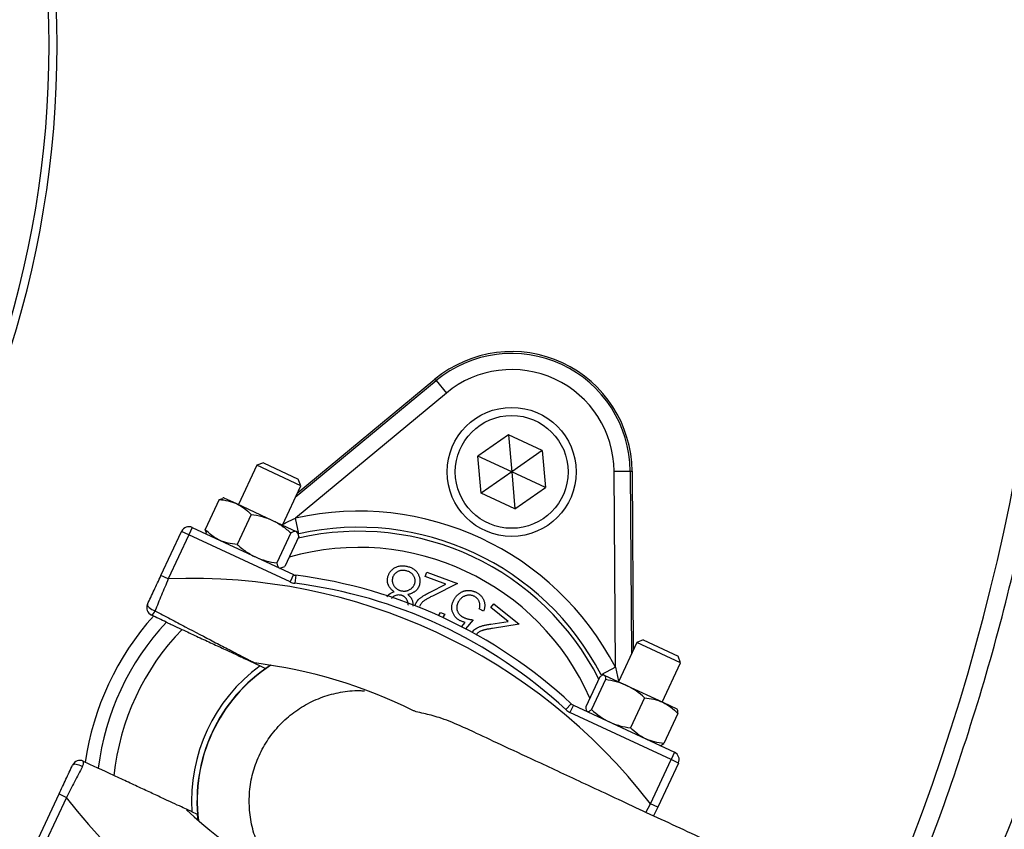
# Model space of a CAD drawing. Header units: millimetres. Extents: x 1254 to 1966, y 1010 to 1960.
# Tile 10 of 16: x 1731 to 1853, y 1312 to 1413. Entities that reach past the tile are written whole.
import ezdxf

# ---------------------------------------------------------------- set-up
doc = ezdxf.new("R2010")
doc.units = ezdxf.units.MM

msp = doc.modelspace()

# ---------------------------------------------------------------- linework, layer by layer
at = {"color": 7, "linetype": 'Continuous', "lineweight": 25}
for p, q in [((1764.93, 1353.89), (1782.02, 1368.04)), ((1782.17, 1367.87), (1782.02, 1368.04)), ((1764.7, 1353.41), (1782.17, 1367.87)), ((1782.17, 1367.87), (1783.44, 1366.33)), ((1783.44, 1366.33), (1764.71, 1350.81)), ((1791.14, 1361.15), (1787.36, 1358.5)), ((1795.33, 1359.19), (1791.14, 1361.15)), ((1791.14, 1361.15), (1791.54, 1356.54)), ((1787.76, 1353.9), (1787.36, 1358.5)), ((1791.54, 1356.54), (1787.36, 1358.5)), ((1795.33, 1359.19), (1791.54, 1356.54)), ((1795.33, 1359.19), (1795.73, 1354.59)), ((1759.93, 1357.37), (1757.65, 1352.49)), ((1760.75, 1357.67), (1759.93, 1357.37)), ((1765.37, 1354.83), (1759.93, 1357.37)), ((1760.75, 1357.67), (1765.07, 1355.65)), ((1791.54, 1356.54), (1787.76, 1353.9)), ((1795.73, 1354.59), (1791.54, 1356.54)), ((1791.54, 1356.54), (1791.95, 1351.94)), ((1804.25, 1356.63), (1806.25, 1356.64)), ((1804.4, 1332.3), (1804.25, 1356.63)), ((1806.25, 1356.64), (1806.39, 1333.96)), ((1806.25, 1356.64), (1806.47, 1356.64)), ((1806.47, 1356.64), (1806.62, 1334.45)), ((1763.09, 1349.95), (1765.37, 1354.83)), ((1765.37, 1354.83), (1765.07, 1355.65)), ((1791.95, 1351.94), (1795.73, 1354.59)), ((1755.84, 1353.33), (1755.69, 1353.32)), ((1755.84, 1353.33), (1757.42, 1352.6)), ((1791.95, 1351.94), (1787.76, 1353.9)), ((1755.24, 1353.12), (1753.51, 1349.4)), ((1755.24, 1353.12), (1755.7, 1353.24)), ((1757.42, 1352.6), (1761.87, 1350.52)), ((1759.21, 1351.27), (1757.47, 1347.55)), ((1761.87, 1350.52), (1764.82, 1349.14)), ((1765.14, 1348.86), (1764.71, 1350.81)), ((1748.03, 1343.68), (1750.59, 1349.16)), ((1751.49, 1348.74), (1748.94, 1343.26)), ((1751.49, 1348.74), (1750.59, 1349.16)), ((1751.92, 1349.65), (1751.49, 1348.74)), ((1764.04, 1342.89), (1751.49, 1348.74)), ((1751.92, 1349.65), (1764.46, 1343.8)), ((1753.7, 1348.95), (1753.51, 1349.4)), ((1753.65, 1348.91), (1753.73, 1348.8)), ((1764.15, 1348.97), (1762.41, 1345.24)), ((1765.12, 1348.51), (1763.39, 1344.79)), ((1764.82, 1349.14), (1764.9, 1349.11)), ((1764.99, 1348.98), (1764.9, 1349.11)), ((1762.92, 1344.65), (1763.39, 1344.79)), ((1748.94, 1343.26), (1748.03, 1343.68)), ((1762.79, 1344.57), (1762.93, 1344.59)), ((1764.46, 1343.8), (1764.04, 1342.89)), ((1764.76, 1343.71), (1764.63, 1342.72)), ((1780.81, 1343.58), (1781.01, 1344.12)), ((1783.39, 1342.61), (1780.81, 1343.58)), ((1781.01, 1344.12), (1784.82, 1342.7)), ((1781.44, 1341.63), (1783.39, 1342.61)), ((1784.82, 1342.7), (1781.81, 1341.18)), ((1788.95, 1339.7), (1789.31, 1340.15)), ((1789.31, 1340.15), (1792.48, 1337.63)), ((1782.47, 1338.7), (1782.7, 1339.1)), ((1782.7, 1339.1), (1783.24, 1338.9)), ((1783.24, 1338.9), (1782.96, 1338.45)), ((1788.05, 1339.25), (1787.52, 1339.55)), ((1791.11, 1337.99), (1788.95, 1339.7)), ((1785.3, 1337.33), (1785.75, 1337.87)), ((1786.75, 1338.19), (1785.81, 1337.07)), ((1788.95, 1337.65), (1791.11, 1337.99)), ((1792.48, 1337.63), (1789.17, 1337.12)), ((1807.06, 1335.39), (1804.78, 1330.51)), ((1807.87, 1335.69), (1807.06, 1335.39)), ((1812.5, 1332.86), (1807.06, 1335.39)), ((1807.87, 1335.69), (1812.2, 1333.67)), ((1810.22, 1327.98), (1812.5, 1332.86)), ((1812.5, 1332.86), (1812.2, 1333.67)), ((1812.2, 1333.67), (1812.2, 1333.67)), ((1760.32, 1332.48), (1761.02, 1332.16)), ((1761.02, 1332.16), (1761.61, 1332.56)), ((1804.4, 1332.3), (1802.63, 1331.38)), ((1802.97, 1331.36), (1802.89, 1331.35)), ((1802.97, 1331.36), (1803.01, 1331.34)), ((1802.47, 1331.1), (1800.73, 1327.38)), ((1803.18, 1330.77), (1801.44, 1327.04)), ((1803.01, 1331.34), (1805.79, 1330.04)), ((1805.79, 1330.04), (1810.28, 1327.95)), ((1798.93, 1327.78), (1798.25, 1327.04)), ((1808.02, 1328.51), (1806.29, 1324.78)), ((1810.28, 1327.95), (1812.03, 1327.13)), ((1799.19, 1327.6), (1798.76, 1326.7)), ((1811.31, 1320.85), (1798.76, 1326.7)), ((1799.19, 1327.6), (1811.73, 1321.75)), ((1800.81, 1326.89), (1800.86, 1326.82)), ((1812.16, 1326.58), (1810.42, 1322.86)), ((1812.06, 1327.09), (1812.03, 1327.13)), ((1809.92, 1322.6), (1809.97, 1322.6)), ((1811.73, 1321.75), (1811.31, 1320.85)), ((1808.75, 1315.36), (1811.31, 1320.85)), ((1812.22, 1320.42), (1809.66, 1314.94)), ((1812.22, 1320.42), (1811.31, 1320.85)), ((1732.84, 1311.1), (1735.39, 1316.58)), ((1736.3, 1316.16), (1733.74, 1310.67)), ((1735.39, 1316.58), (1736.3, 1316.16)), ((1752.57, 1314.03), (1751.87, 1314.36)), ((1809.66, 1314.94), (1808.75, 1315.36)), ((1809.66, 1314.94), (1809.15, 1313.85)), ((1752.64, 1313.32), (1752.57, 1314.03))]:
    msp.add_line(p, q, dxfattribs=at)
at = {"color": 8, "linetype": 'Continuous', "lineweight": 25}
for p, q in [((1804.4, 1332.3), (1804.81, 1330.57)), ((1808.2, 1314.3), (1808.75, 1315.36))]:
    msp.add_line(p, q, dxfattribs=at)
at = {"color": 7, "linetype": 'Continuous', "lineweight": 25, "flags": 128}
for points in [[(1746.36, 1340.1), (1746.35, 1340.02), (1746.38, 1339.93), (1746.46, 1339.82), (1746.58, 1339.71), (1746.73, 1339.59), (1746.9, 1339.48), (1747.09, 1339.38), (1747.29, 1339.29)], [(1738.28, 1319.97), (1738.09, 1320.06), (1737.88, 1320.15), (1737.69, 1320.21), (1737.5, 1320.25), (1737.34, 1320.26), (1737.21, 1320.25), (1737.12, 1320.22), (1737.06, 1320.16)]]:
    msp.add_lwpolyline(points, dxfattribs=at)
at = {"color": 7, "linetype": 'Continuous', "lineweight": 25}
for radius in [8, 7]:
    msp.add_circle((1791.54, 1356.54), radius, dxfattribs=at)
for centre, radius, start, end in [((1610.15, 1409.51), 125, 0, 73.7398), ((1610.15, 1409.51), 124, 0, 73.605), ((1595.57, 1404.91), 263, 336.6871, 26.8749), ((1610.15, 1409.51), 124, 286.395, 0), ((1610.15, 1409.51), 125, 286.2602, 0), ((1610.15, 1409.51), 346.5, 275.7973, 358.4289), ((1791.54, 1356.54), 14.93, 0.3695, 129.6305), ((1791.54, 1356.54), 14.7, 0.3695, 129.6305), ((1791.54, 1356.54), 12.7, 0.3695, 129.6305), ((1772.53, 1315.76), 35.91, 27.427, 102.573), ((1751.49, 1348.74), 1, 65, 155), ((1772.53, 1315.76), 33.91, 27.427, 102.573), ((1764.88, 1344.7), 1, 245, 262.8003), ((1757.03, 1282.53), 61.67, 47.1997, 82.8003), ((1751.96, 1271.65), 71.67, 37.5829, 92.4171), ((1764.88, 1344.7), 2, 245, 262.8003), ((1757.03, 1282.53), 60.67, 47.1997, 82.8003), ((1747.27, 1339.68), 1, 155, 245), ((1772.53, 1315.76), 34.21, 137.9236, 172.0712), ((1746.46, 1339.56), 0.874, 296.0449, 342.339), ((1772.53, 1315.76), 32.53, 137.0993, 172.9007), ((1772.53, 1315.76), 30.49, 135.8562, 174.1438), ((1751.96, 1271.65), 61.67, 63.6355, 82.8003), ((1772.53, 1315.76), 20.7, 126.1144, 183.8856), ((1772.53, 1315.76), 20, 122.9043, 187.0957), ((1799.61, 1328.51), 1, 227.1997, 245), ((1799.61, 1328.51), 2, 227.1997, 245), ((1811.31, 1320.85), 1, 335, 65), ((1737.97, 1319.74), 1, 65, 155), ((1737.54, 1320.43), 0.874, 327.661, 13.9551), ((1793.09, 1359.87), 71.67, 217.5829, 272.4171), ((1793.09, 1359.87), 61.67, 227.1997, 246.3645)]:
    msp.add_arc(centre, radius, start, end, dxfattribs=at)
at = {"color": 8, "linetype": 'Continuous', "lineweight": 25}
for radius, start, end in [(33.41, 26.8106, 102.962), (31.41, 23.8808, 105.8669), (20.03, 123.0133, 186.9867)]:
    msp.add_arc((1772.53, 1315.76), radius, start, end, dxfattribs=at)
at = {"color": 7, "linetype": 'Continuous', "lineweight": 25}
for points, knots in [([(1671.15, 1685.94), (1682.16, 1683.5), (1692.95, 1680.42), (1708.83, 1674.85), (1714.07, 1672.84), (1721.85, 1669.58), (1724.43, 1668.45), (1729.56, 1666.12), (1732.11, 1664.91), (1744.71, 1658.72), (1754.41, 1653.21), (1773.08, 1641.12), (1782.04, 1634.53), (1794.93, 1623.82), (1799.13, 1620.12), (1805.29, 1614.35), (1807.32, 1612.39), (1811.31, 1608.43), (1813.28, 1606.42), (1822.91, 1596.25), (1830.08, 1587.73), (1843.38, 1569.9), (1849.5, 1560.6), (1856.48, 1548.48), (1857.85, 1546.03), (1860.5, 1541.09), (1861.8, 1538.59), (1865.58, 1531.02), (1867.94, 1525.93), (1874.53, 1510.51), (1878.29, 1500.03), (1884.56, 1478.7), (1887.08, 1467.84), (1889.42, 1454.02), (1889.85, 1451.24), (1890.43, 1447.06), (1890.61, 1445.66), (1890.96, 1442.87), (1891.12, 1441.47), (1891.88, 1434.47), (1892.32, 1428.87), (1893.14, 1412.06), (1893.02, 1400.84), (1892.03, 1386.79), (1891.79, 1383.98), (1891.22, 1378.38), (1890.9, 1375.6), (1889.81, 1367.27), (1888.92, 1361.75), (1885.77, 1345.33), (1883.04, 1334.54), (1877.97, 1318.59), (1876.12, 1313.32), (1873.11, 1305.46), (1872.06, 1302.86), (1869.88, 1297.66), (1868.75, 1295.07), (1862.93, 1282.26), (1857.67, 1272.31), (1851.82, 1262.67)], [0, 0, 0, 0, 0.0625, 0.0625, 0.09375, 0.09375, 0.109375, 0.109375, 0.125, 0.125, 0.1875, 0.1875, 0.25, 0.25, 0.28125, 0.28125, 0.296875, 0.296875, 0.3125, 0.3125, 0.375, 0.375, 0.4375, 0.4375, 0.453125, 0.453125, 0.46875, 0.46875, 0.5, 0.5, 0.5625, 0.5625, 0.625, 0.625, 0.640625, 0.640625, 0.648437, 0.648437, 0.65625, 0.65625, 0.6875, 0.6875, 0.75, 0.75, 0.765625, 0.765625, 0.78125, 0.78125, 0.8125, 0.8125, 0.875, 0.875, 0.90625, 0.90625, 0.921875, 0.921875, 0.9375, 0.9375, 1, 1, 1, 1]), ([(1849.26, 1264.22), (1850.95, 1267.07), (1854.34, 1272.77), (1859.03, 1281.56), (1863.44, 1290.51), (1867.68, 1299.98), (1871.71, 1309.96), (1875.47, 1320.47), (1878.83, 1331.18), (1881.77, 1342.07), (1884.28, 1353.16), (1886.36, 1364.4), (1887.97, 1375.78), (1889.23, 1388.22), (1889.95, 1401.71), (1889.98, 1416.27), (1889.25, 1430.86), (1887.85, 1444.44), (1885.97, 1456.93), (1883.77, 1468.36), (1881.07, 1479.75), (1877.88, 1491.07), (1874.18, 1502.36), (1869.99, 1513.54), (1865.29, 1524.59), (1860.18, 1535.32), (1854.68, 1545.72), (1848.81, 1555.77), (1842.5, 1565.62), (1835.74, 1575.25), (1828.52, 1584.68), (1820.86, 1593.84), (1812.77, 1602.71), (1804.4, 1611.15), (1795.76, 1619.14), (1786.9, 1626.68), (1777.68, 1633.89), (1768.11, 1640.74), (1758.18, 1647.26), (1747.9, 1653.33), (1740.31, 1657.54), (1736.08, 1659.57), (1735.47, 1659.87)], [0, 0, 0, 0, 0.021499, 0.043025, 0.064606, 0.086215, 0.110282, 0.134426, 0.158608, 0.18307, 0.207573, 0.232361, 0.25719, 0.282104, 0.313459, 0.344813, 0.376511, 0.408209, 0.433291, 0.458459, 0.483672, 0.509202, 0.534777, 0.560677, 0.586624, 0.612667, 0.637749, 0.662917, 0.688129, 0.713658, 0.739232, 0.76513, 0.791075, 0.817116, 0.842201, 0.867373, 0.892589, 0.918122, 0.943701, 0.969605, 0.995556, 1, 1, 1, 1]), ([(1851.31, 1293.51), (1851.76, 1294.45), (1854.28, 1299.74), (1858.19, 1309.66), (1862.98, 1323.24), (1867.08, 1337.41), (1870.46, 1352.13), (1873.05, 1367.36), (1874.76, 1382.87), (1875.56, 1398.59), (1875.41, 1414.49), (1874.34, 1430.14), (1872.38, 1445.48), (1869.6, 1460.48), (1865.94, 1475.45), (1861.38, 1490.34), (1855.88, 1505.09), (1850.11, 1518.42), (1845.79, 1526.64), (1843.92, 1530.21)], [0, 0, 0, 0, 0.012757, 0.071345, 0.129972, 0.188558, 0.25157, 0.314632, 0.377644, 0.442539, 0.507489, 0.572385, 0.634589, 0.696839, 0.759043, 0.823021, 0.88705, 0.951027, 1, 1, 1, 1]), ([(1840.12, 1528.43), (1840.88, 1527.06), (1844.62, 1520.31), (1850.21, 1507.64), (1856.8, 1490.48), (1862.07, 1472.9), (1866.13, 1455.02), (1868.92, 1436.92), (1870.44, 1418.68), (1870.68, 1400.38), (1869.64, 1382.1), (1867.32, 1363.94), (1863.74, 1345.97), (1858.89, 1328.28), (1853.2, 1311.71), (1848.56, 1301.29), (1846.41, 1296.48)], [0, 0, 0, 0, 0.019508, 0.095754, 0.171998, 0.248244, 0.324488, 0.400734, 0.476978, 0.553224, 0.629468, 0.705714, 0.781958, 0.858204, 0.934448, 1, 1, 1, 1]), ([(1838.98, 1299.95), (1839.68, 1301.52), (1842.47, 1307.69), (1846.51, 1318.79), (1851.03, 1333.08), (1854.65, 1347.49), (1857.46, 1361.94), (1859.48, 1376.66), (1860.69, 1391.61), (1861.04, 1406.75), (1860.54, 1421.75), (1859.2, 1436.56), (1857.07, 1451.13), (1854.11, 1465.71), (1850.3, 1480.22), (1845.64, 1494.65), (1840.16, 1508.63), (1835.75, 1518.72), (1832.98, 1523.98), (1832.5, 1524.88)], [0, 0, 0, 0, 0.022242, 0.087349, 0.152403, 0.215684, 0.279014, 0.342295, 0.407411, 0.47258, 0.537696, 0.601025, 0.664402, 0.727731, 0.792888, 0.858097, 0.923254, 0.986775, 1, 1, 1, 1]), ([(1757.42, 1352.6), (1757.58, 1352.52), (1757.75, 1352.43), (1758.07, 1352.24), (1758.22, 1352.13), (1758.66, 1351.8), (1758.94, 1351.54), (1759.21, 1351.27)], [0, 0, 0, 0, 0.25, 0.25, 0.5, 0.5, 1, 1, 1, 1]), ([(1759.21, 1351.27), (1759.67, 1351.2), (1760.13, 1351.12), (1761.02, 1350.87), (1761.45, 1350.72), (1761.87, 1350.52)], [0, 0, 0, 0, 0.5, 0.5, 1, 1, 1, 1]), ([(1761.87, 1350.52), (1762.29, 1350.33), (1762.69, 1350.09), (1763.45, 1349.56), (1763.81, 1349.27), (1764.15, 1348.97)], [0, 0, 0, 0, 0.5, 0.5, 1, 1, 1, 1]), ([(1755.3, 1348.07), (1755.13, 1348.14), (1754.97, 1348.23), (1754.65, 1348.43), (1754.5, 1348.53), (1754.05, 1348.87), (1753.77, 1349.12), (1753.51, 1349.4)], [0, 0, 0, 0, 0.25, 0.25, 0.5, 0.5, 1, 1, 1, 1]), ([(1764.82, 1349.14), (1764.78, 1349.16), (1764.74, 1349.17), (1764.64, 1349.17), (1764.58, 1349.16), (1764.41, 1349.12), (1764.29, 1349.05), (1764.15, 1348.97)], [0, 0, 0, 0, 0.25, 0.25, 0.5, 0.5, 1, 1, 1, 1]), ([(1757.47, 1347.55), (1757.82, 1347.24), (1758.18, 1346.94), (1758.94, 1346.42), (1759.34, 1346.18), (1759.76, 1345.99)], [0, 0, 0, 0, 0.5, 0.5, 1, 1, 1, 1]), ([(1759.76, 1345.99), (1760.17, 1345.8), (1760.61, 1345.64), (1761.51, 1345.39), (1761.96, 1345.31), (1762.41, 1345.24)], [0, 0, 0, 0, 0.5, 0.5, 1, 1, 1, 1]), ([(1776.84, 1344.52), (1776.9, 1344.56), (1777.01, 1344.64), (1777.2, 1344.74), (1777.39, 1344.81), (1777.6, 1344.86), (1777.81, 1344.89), (1778.04, 1344.89), (1778.28, 1344.88), (1778.43, 1344.85), (1778.52, 1344.83)], [0, 0, 0, 0, 0.118785, 0.236683, 0.354055, 0.473529, 0.596323, 0.724312, 0.85814, 1, 1, 1, 1]), ([(1778.52, 1344.83), (1778.59, 1344.82), (1778.75, 1344.78), (1778.96, 1344.71), (1779.16, 1344.62), (1779.34, 1344.53), (1779.5, 1344.41), (1779.65, 1344.28), (1779.77, 1344.14), (1779.88, 1343.98), (1779.96, 1343.82), (1780.04, 1343.65), (1780.09, 1343.49), (1780.13, 1343.32), (1780.15, 1343.15), (1780.16, 1342.99), (1780.15, 1342.82), (1780.13, 1342.71), (1780.12, 1342.65)], [0, 0, 0, 0, 0.07922, 0.15386, 0.224846, 0.292008, 0.357318, 0.420388, 0.482855, 0.545264, 0.606708, 0.666002, 0.723482, 0.779388, 0.834695, 0.889308, 0.944296, 1, 1, 1, 1]), ([(1746.36, 1340.1), (1746.63, 1340.68), (1746.9, 1341.27), (1747.46, 1342.46), (1747.74, 1343.06), (1748.03, 1343.68)], [0, 0, 0, 0, 0.5, 0.5, 1, 1, 1, 1]), ([(1776.16, 1343.42), (1776.17, 1343.47), (1776.19, 1343.58), (1776.25, 1343.74), (1776.32, 1343.89), (1776.39, 1344.03), (1776.49, 1344.17), (1776.59, 1344.29), (1776.71, 1344.41), (1776.8, 1344.48), (1776.84, 1344.52)], [0, 0, 0, 0, 0.128304, 0.253183, 0.376427, 0.499087, 0.621238, 0.744978, 0.871087, 1, 1, 1, 1]), ([(1778.4, 1344.28), (1778.34, 1344.29), (1778.24, 1344.31), (1778.09, 1344.32), (1777.94, 1344.32), (1777.8, 1344.31), (1777.67, 1344.28), (1777.54, 1344.24), (1777.42, 1344.18), (1777.3, 1344.12), (1777.19, 1344.04), (1777.1, 1343.95), (1777.01, 1343.86), (1776.93, 1343.77), (1776.87, 1343.66), (1776.81, 1343.55), (1776.77, 1343.43), (1776.75, 1343.35), (1776.74, 1343.31)], [0, 0, 0, 0, 0.074546, 0.144956, 0.213169, 0.27855, 0.342239, 0.404919, 0.467736, 0.530567, 0.592807, 0.653033, 0.711539, 0.769066, 0.826025, 0.88266, 0.940626, 1, 1, 1, 1]), ([(1779.54, 1342.79), (1779.55, 1342.85), (1779.56, 1342.95), (1779.56, 1343.12), (1779.54, 1343.28), (1779.49, 1343.44), (1779.42, 1343.59), (1779.33, 1343.74), (1779.22, 1343.87), (1779.09, 1343.98), (1778.94, 1344.08), (1778.78, 1344.17), (1778.59, 1344.24), (1778.46, 1344.27), (1778.4, 1344.28)], [0, 0, 0, 0, 0.077564, 0.154208, 0.231447, 0.311066, 0.39187, 0.471506, 0.55227, 0.635313, 0.721228, 0.810113, 0.90267, 1, 1, 1, 1]), ([(1748.94, 1343.26), (1748.65, 1342.58), (1748.37, 1341.91), (1747.82, 1340.58), (1747.55, 1339.92), (1747.29, 1339.29)], [0, 0, 0, 0, 0.5, 0.5, 1, 1, 1, 1]), ([(1776.95, 1341.66), (1776.9, 1341.7), (1776.82, 1341.77), (1776.7, 1341.87), (1776.6, 1341.97), (1776.5, 1342.08), (1776.42, 1342.19), (1776.35, 1342.29), (1776.29, 1342.4), (1776.24, 1342.51), (1776.19, 1342.62), (1776.16, 1342.73), (1776.14, 1342.84), (1776.13, 1342.95), (1776.12, 1343.07), (1776.12, 1343.18), (1776.13, 1343.3), (1776.15, 1343.38), (1776.16, 1343.42)], [0, 0, 0, 0, 0.080735, 0.156838, 0.229947, 0.299217, 0.36497, 0.428008, 0.487898, 0.545955, 0.602518, 0.658398, 0.714269, 0.769751, 0.825795, 0.882942, 0.940784, 1, 1, 1, 1]), ([(1776.74, 1343.31), (1776.74, 1343.27), (1776.72, 1343.19), (1776.72, 1343.07), (1776.72, 1342.95), (1776.75, 1342.83), (1776.78, 1342.71), (1776.83, 1342.59), (1776.89, 1342.47), (1776.96, 1342.36), (1777.05, 1342.25), (1777.14, 1342.15), (1777.24, 1342.06), (1777.35, 1341.99), (1777.46, 1341.92), (1777.58, 1341.86), (1777.71, 1341.82), (1777.8, 1341.8), (1777.85, 1341.78)], [0, 0, 0, 0, 0.058882, 0.116762, 0.174514, 0.232381, 0.291186, 0.351921, 0.415186, 0.480716, 0.546942, 0.61178, 0.675572, 0.738287, 0.801978, 0.866507, 0.931977, 1, 1, 1, 1]), ([(1777.85, 1341.78), (1777.9, 1341.78), (1778, 1341.76), (1778.14, 1341.75), (1778.28, 1341.75), (1778.42, 1341.77), (1778.56, 1341.8), (1778.69, 1341.84), (1778.82, 1341.9), (1778.94, 1341.97), (1779.06, 1342.04), (1779.16, 1342.13), (1779.26, 1342.23), (1779.34, 1342.33), (1779.41, 1342.43), (1779.46, 1342.55), (1779.51, 1342.67), (1779.53, 1342.75), (1779.54, 1342.79)], [0, 0, 0, 0, 0.069081, 0.136047, 0.20094, 0.264386, 0.327924, 0.390928, 0.454836, 0.519816, 0.584385, 0.646842, 0.706995, 0.765785, 0.823461, 0.881745, 0.940171, 1, 1, 1, 1]), ([(1780.12, 1342.65), (1780.1, 1342.58), (1780.07, 1342.42), (1779.97, 1342.2), (1779.84, 1342), (1779.71, 1341.85), (1779.59, 1341.75), (1779.49, 1341.67), (1779.37, 1341.6), (1779.25, 1341.53), (1779.12, 1341.47), (1778.98, 1341.41), (1778.82, 1341.36), (1778.72, 1341.33), (1778.66, 1341.31)], [0, 0, 0, 0, 0.11577, 0.228305, 0.339529, 0.451949, 0.509769, 0.570311, 0.633213, 0.699473, 0.768797, 0.842337, 0.919085, 1, 1, 1, 1]), ([(1776.05, 1341.05), (1776.14, 1341.16), (1776.36, 1341.45), (1776.72, 1341.58), (1776.95, 1341.66)], [0, 0, 0, 0, 0.360303, 1, 1, 1, 1]), ([(1777.75, 1341.25), (1777.59, 1341.27), (1777.27, 1341.29), (1776.87, 1341.11), (1776.7, 1340.91), (1776.63, 1340.84)], [0, 0, 0, 0, 0.377895, 0.755955, 1, 1, 1, 1]), ([(1778.67, 1340), (1778.68, 1340.03), (1778.69, 1340.1), (1778.69, 1340.2), (1778.68, 1340.29), (1778.66, 1340.39), (1778.63, 1340.49), (1778.59, 1340.59), (1778.54, 1340.68), (1778.48, 1340.78), (1778.41, 1340.87), (1778.33, 1340.95), (1778.25, 1341.03), (1778.16, 1341.09), (1778.06, 1341.15), (1777.96, 1341.19), (1777.86, 1341.23), (1777.79, 1341.25), (1777.75, 1341.25)], [0, 0, 0, 0, 0.057009, 0.114174, 0.170694, 0.228474, 0.287517, 0.348588, 0.412664, 0.479397, 0.54712, 0.612861, 0.678062, 0.741584, 0.804993, 0.868788, 0.933593, 1, 1, 1, 1]), ([(1778.66, 1341.31), (1778.72, 1341.26), (1778.84, 1341.16), (1778.99, 1340.99), (1779.11, 1340.81), (1779.2, 1340.63), (1779.26, 1340.44), (1779.29, 1340.25), (1779.29, 1340.06), (1779.27, 1339.94), (1779.26, 1339.88)], [0, 0, 0, 0, 0.145639, 0.281566, 0.40981, 0.533815, 0.653159, 0.769076, 0.88384, 1, 1, 1, 1]), ([(1779.56, 1340.02), (1779.59, 1340.1), (1779.66, 1340.25), (1779.79, 1340.46), (1779.94, 1340.66), (1780.09, 1340.8), (1780.23, 1340.92), (1780.36, 1341.01), (1780.49, 1341.1), (1780.65, 1341.2), (1780.82, 1341.3), (1781.01, 1341.41), (1781.22, 1341.52), (1781.36, 1341.59), (1781.44, 1341.63)], [0, 0, 0, 0, 0.099154, 0.19648, 0.29358, 0.392511, 0.445759, 0.505193, 0.571573, 0.643678, 0.723148, 0.80845, 0.900946, 1, 1, 1, 1]), ([(1781.81, 1341.18), (1781.74, 1341.15), (1781.59, 1341.08), (1781.39, 1340.97), (1781.21, 1340.87), (1781.05, 1340.78), (1780.9, 1340.69), (1780.78, 1340.61), (1780.67, 1340.54), (1780.55, 1340.45), (1780.42, 1340.33), (1780.29, 1340.18), (1780.19, 1340.01), (1780.14, 1339.89), (1780.11, 1339.83)], [0, 0, 0, 0, 0.109993, 0.211749, 0.304753, 0.389135, 0.465081, 0.532808, 0.591903, 0.64287, 0.734439, 0.823259, 0.911418, 1, 1, 1, 1]), ([(1784.4, 1340.74), (1784.43, 1340.78), (1784.48, 1340.86), (1784.56, 1340.98), (1784.65, 1341.09), (1784.74, 1341.2), (1784.84, 1341.3), (1784.94, 1341.39), (1785.06, 1341.47), (1785.17, 1341.55), (1785.29, 1341.62), (1785.41, 1341.68), (1785.54, 1341.73), (1785.66, 1341.77), (1785.79, 1341.8), (1785.92, 1341.82), (1786.05, 1341.84), (1786.19, 1341.84), (1786.32, 1341.83), (1786.45, 1341.82), (1786.59, 1341.8), (1786.72, 1341.76), (1786.85, 1341.72), (1786.99, 1341.67), (1787.12, 1341.61), (1787.21, 1341.56), (1787.25, 1341.54)], [0, 0, 0, 0, 0.044096, 0.087462, 0.129912, 0.172219, 0.214077, 0.256092, 0.298082, 0.340217, 0.382043, 0.423014, 0.463525, 0.503259, 0.54321, 0.582721, 0.622367, 0.662555, 0.702664, 0.743345, 0.784214, 0.825572, 0.867594, 0.910449, 0.954655, 1, 1, 1, 1]), ([(1786.95, 1341.07), (1786.9, 1341.09), (1786.82, 1341.14), (1786.69, 1341.19), (1786.55, 1341.22), (1786.41, 1341.25), (1786.27, 1341.25), (1786.13, 1341.24), (1785.99, 1341.22), (1785.84, 1341.18), (1785.7, 1341.13), (1785.56, 1341.07), (1785.44, 1340.99), (1785.32, 1340.9), (1785.21, 1340.8), (1785.1, 1340.68), (1785.01, 1340.55), (1784.95, 1340.46), (1784.92, 1340.41)], [0, 0, 0, 0, 0.061489, 0.121089, 0.179373, 0.238046, 0.297001, 0.356546, 0.417966, 0.481826, 0.546113, 0.609258, 0.671803, 0.734514, 0.798275, 0.863511, 0.93045, 1, 1, 1, 1]), ([(1787.25, 1341.54), (1787.3, 1341.51), (1787.4, 1341.45), (1787.54, 1341.34), (1787.67, 1341.23), (1787.78, 1341.11), (1787.88, 1340.98), (1787.97, 1340.85), (1788.05, 1340.7), (1788.1, 1340.55), (1788.15, 1340.39), (1788.18, 1340.23), (1788.2, 1340.06), (1788.2, 1339.9), (1788.19, 1339.74), (1788.16, 1339.57), (1788.12, 1339.41), (1788.08, 1339.3), (1788.05, 1339.25)], [0, 0, 0, 0, 0.06715, 0.132036, 0.194943, 0.256632, 0.317916, 0.378555, 0.439872, 0.502045, 0.563996, 0.625305, 0.685756, 0.746646, 0.807686, 0.870229, 0.933888, 1, 1, 1, 1]), ([(1785.08, 1338.12), (1785.02, 1338.15), (1784.91, 1338.22), (1784.75, 1338.34), (1784.62, 1338.46), (1784.49, 1338.6), (1784.39, 1338.75), (1784.3, 1338.91), (1784.23, 1339.08), (1784.17, 1339.26), (1784.13, 1339.44), (1784.11, 1339.63), (1784.11, 1339.81), (1784.13, 1340), (1784.17, 1340.18), (1784.23, 1340.37), (1784.3, 1340.56), (1784.37, 1340.68), (1784.4, 1340.74)], [0, 0, 0, 0, 0.065821, 0.129436, 0.190931, 0.251407, 0.311185, 0.370756, 0.431335, 0.493271, 0.555525, 0.61665, 0.677776, 0.73902, 0.801265, 0.865223, 0.931038, 1, 1, 1, 1]), ([(1784.92, 1340.41), (1784.9, 1340.37), (1784.85, 1340.29), (1784.8, 1340.15), (1784.76, 1340.02), (1784.74, 1339.89), (1784.72, 1339.76), (1784.73, 1339.63), (1784.74, 1339.5), (1784.77, 1339.37), (1784.81, 1339.24), (1784.87, 1339.12), (1784.94, 1339.01), (1785.02, 1338.9), (1785.11, 1338.8), (1785.22, 1338.7), (1785.34, 1338.61), (1785.43, 1338.56), (1785.47, 1338.54)], [0, 0, 0, 0, 0.067152, 0.131604, 0.193861, 0.254588, 0.31429, 0.373088, 0.43259, 0.492825, 0.553396, 0.613043, 0.67311, 0.734111, 0.797016, 0.861756, 0.929156, 1, 1, 1, 1]), ([(1787.52, 1339.55), (1787.54, 1339.6), (1787.57, 1339.71), (1787.6, 1339.86), (1787.61, 1340.01), (1787.6, 1340.15), (1787.57, 1340.29), (1787.52, 1340.42), (1787.46, 1340.55), (1787.38, 1340.67), (1787.29, 1340.79), (1787.19, 1340.9), (1787.07, 1340.99), (1786.99, 1341.04), (1786.95, 1341.07)], [0, 0, 0, 0, 0.096103, 0.18433, 0.267348, 0.345575, 0.422524, 0.500141, 0.580973, 0.664203, 0.748725, 0.832763, 0.915892, 1, 1, 1, 1]), ([(1747.29, 1339.29), (1747.93, 1338.96), (1748.56, 1338.62), (1749.81, 1337.97), (1750.43, 1337.64), (1752.27, 1336.68), (1753.46, 1336.06), (1755.17, 1335.16), (1755.73, 1334.87), (1756.82, 1334.31), (1757.35, 1334.04), (1758.08, 1333.66), (1758.31, 1333.54), (1758.74, 1333.32), (1758.94, 1333.22), (1759.2, 1333.08), (1759.28, 1333.04), (1759.42, 1332.97), (1759.48, 1332.94), (1759.63, 1332.86), (1759.69, 1332.83), (1759.69, 1332.83)], [0, 0, 0, 0, 0.125, 0.125, 0.25, 0.25, 0.5, 0.5, 0.625, 0.625, 0.75, 0.75, 0.8125, 0.8125, 0.875, 0.875, 0.90625, 0.90625, 0.9375, 0.9375, 1, 1, 1, 1]), ([(1748.69, 1337.91), (1748.7, 1337.91), (1748.71, 1337.9), (1748.77, 1337.87), (1748.81, 1337.85), (1748.96, 1337.78), (1749.11, 1337.71), (1749.39, 1337.58), (1749.49, 1337.54), (1749.7, 1337.44), (1749.81, 1337.39), (1750.04, 1337.28), (1750.16, 1337.22), (1750.4, 1337.11), (1750.52, 1337.05), (1750.64, 1337)], [0, 0, 0, 0, 0.125, 0.125, 0.25, 0.25, 0.5, 0.5, 0.625, 0.625, 0.75, 0.75, 0.875, 0.875, 1, 1, 1, 1]), ([(1785.75, 1337.87), (1785.68, 1337.88), (1785.56, 1337.92), (1785.39, 1337.98), (1785.22, 1338.04), (1785.13, 1338.09), (1785.08, 1338.12)], [0, 0, 0, 0, 0.275034, 0.532175, 0.774558, 1, 1, 1, 1]), ([(1785.47, 1338.54), (1785.51, 1338.52), (1785.6, 1338.47), (1785.73, 1338.41), (1785.87, 1338.36), (1786.03, 1338.32), (1786.19, 1338.28), (1786.37, 1338.24), (1786.55, 1338.21), (1786.68, 1338.19), (1786.75, 1338.19)], [0, 0, 0, 0, 0.102226, 0.209809, 0.324118, 0.444645, 0.572618, 0.707428, 0.849949, 1, 1, 1, 1]), ([(1786.68, 1336.7), (1786.74, 1336.77), (1786.84, 1336.89), (1787.03, 1337.06), (1787.24, 1337.19), (1787.43, 1337.28), (1787.59, 1337.35), (1787.74, 1337.4), (1787.9, 1337.44), (1788.07, 1337.49), (1788.27, 1337.53), (1788.48, 1337.57), (1788.71, 1337.61), (1788.87, 1337.64), (1788.95, 1337.65)], [0, 0, 0, 0, 0.099146, 0.196603, 0.293904, 0.392846, 0.446082, 0.505724, 0.571551, 0.644012, 0.723098, 0.808656, 0.90091, 1, 1, 1, 1]), ([(1750.64, 1337), (1750.95, 1336.86), (1751.25, 1336.71), (1751.85, 1336.43), (1752.15, 1336.29), (1753.04, 1335.88), (1753.61, 1335.61), (1754.46, 1335.22), (1754.74, 1335.09), (1755.28, 1334.84), (1755.55, 1334.71), (1756.32, 1334.35), (1756.8, 1334.13), (1757.49, 1333.81), (1757.7, 1333.71), (1758.12, 1333.51), (1758.31, 1333.42), (1758.86, 1333.17), (1759.19, 1333.02), (1759.73, 1332.76), (1759.94, 1332.66), (1760.16, 1332.56), (1760.21, 1332.54), (1760.29, 1332.5), (1760.32, 1332.49), (1760.32, 1332.48)], [0, 0, 0, 0, 0.0625, 0.0625, 0.125, 0.125, 0.25, 0.25, 0.3125, 0.3125, 0.375, 0.375, 0.5, 0.5, 0.5625, 0.5625, 0.625, 0.625, 0.75, 0.75, 0.875, 0.875, 0.9375, 0.9375, 1, 1, 1, 1]), ([(1789.17, 1337.12), (1789.09, 1337.11), (1788.93, 1337.08), (1788.71, 1337.04), (1788.51, 1337.01), (1788.32, 1336.97), (1788.16, 1336.93), (1788.01, 1336.89), (1787.89, 1336.86), (1787.75, 1336.81), (1787.59, 1336.73), (1787.42, 1336.63), (1787.27, 1336.5), (1787.19, 1336.4), (1787.14, 1336.35)], [0, 0, 0, 0, 0.110122, 0.2117, 0.304138, 0.388968, 0.464936, 0.532281, 0.591347, 0.642291, 0.733772, 0.823177, 0.910911, 1, 1, 1, 1]), ([(1802.47, 1331.1), (1802.58, 1331.19), (1802.69, 1331.27), (1802.87, 1331.35), (1802.95, 1331.36), (1803.01, 1331.34)], [0, 0, 0, 0, 0.5, 0.5, 1, 1, 1, 1]), ([(1803.01, 1331.34), (1803.07, 1331.31), (1803.11, 1331.24), (1803.17, 1331.04), (1803.18, 1330.91), (1803.18, 1330.77)], [0, 0, 0, 0, 0.5, 0.5, 1, 1, 1, 1]), ([(1805.79, 1330.04), (1805.58, 1330.14), (1805.37, 1330.22), (1804.95, 1330.38), (1804.73, 1330.44), (1804.08, 1330.62), (1803.63, 1330.7), (1803.18, 1330.77)], [0, 0, 0, 0, 0.25, 0.25, 0.5, 0.5, 1, 1, 1, 1]), ([(1762.55, 1306.5), (1762.23, 1306.84), (1761.39, 1307.77), (1760.37, 1309.52), (1759.5, 1311.69), (1759.03, 1313.96), (1758.93, 1316.3), (1759.23, 1318.6), (1759.92, 1320.83), (1760.97, 1322.9), (1762.35, 1324.78), (1764.02, 1326.38), (1765.96, 1327.7), (1768.06, 1328.67), (1770.32, 1329.25), (1772.08, 1329.47), (1773.07, 1329.38), (1773.28, 1329.36)], [0, 0, 0, 0, 0.043363, 0.11647, 0.187497, 0.260585, 0.331572, 0.404621, 0.475573, 0.548584, 0.619519, 0.692512, 0.763456, 0.836456, 0.907431, 0.980462, 1, 1, 1, 1]), ([(1810.28, 1327.95), (1810.45, 1327.87), (1810.63, 1327.77), (1810.96, 1327.57), (1811.12, 1327.47), (1811.58, 1327.12), (1811.88, 1326.86), (1812.16, 1326.58)], [0, 0, 0, 0, 0.25, 0.25, 0.5, 0.5, 1, 1, 1, 1]), ([(1785.07, 1325.08), (1784.22, 1325.43), (1782.63, 1326.09), (1780.78, 1326.53), (1779.71, 1326.77), (1779.45, 1326.87), (1779.34, 1326.91)], [0, 0, 0, 0, 0.355524, 0.659234, 0.862021, 1, 1, 1, 1]), ([(1800.73, 1327.38), (1800.73, 1327.31), (1800.73, 1327.08), (1800.8, 1326.99), (1800.85, 1326.92)], [0, 0, 0, 0, 0.296722, 1, 1, 1, 1]), ([(1800.9, 1326.8), (1800.96, 1326.78), (1801.04, 1326.79), (1801.22, 1326.87), (1801.33, 1326.95), (1801.44, 1327.04)], [0, 0, 0, 0, 0.5, 0.5, 1, 1, 1, 1]), ([(1812.16, 1326.58), (1812.15, 1326.79), (1812.14, 1327.01), (1812.06, 1327.08), (1812.06, 1327.08)], [0, 0, 0, 0, 0.986861, 1, 1, 1, 1]), ([(1803.68, 1325.51), (1803.88, 1325.41), (1804.09, 1325.33), (1804.52, 1325.17), (1804.73, 1325.11), (1805.39, 1324.93), (1805.83, 1324.85), (1806.29, 1324.78)], [0, 0, 0, 0, 0.25, 0.25, 0.5, 0.5, 1, 1, 1, 1]), ([(1849.31, 1295.13), (1846.32, 1296.52), (1840.38, 1299.29), (1831.64, 1303.37), (1823.23, 1307.29), (1815.24, 1311.02), (1807.78, 1314.49), (1801, 1317.65), (1795.27, 1320.33), (1790.64, 1322.48), (1787.26, 1324.06), (1785.74, 1324.77), (1785.07, 1325.08)], [0, 0, 0, 0, 0.113512, 0.2252, 0.335104, 0.443266, 0.54959, 0.654173, 0.757143, 0.845617, 0.932497, 1, 1, 1, 1]), ([(1808.17, 1323.42), (1807.99, 1323.5), (1807.82, 1323.59), (1807.49, 1323.79), (1807.33, 1323.9), (1806.86, 1324.24), (1806.57, 1324.5), (1806.29, 1324.78)], [0, 0, 0, 0, 0.25, 0.25, 0.5, 0.5, 1, 1, 1, 1]), ([(1809.97, 1322.6), (1809.97, 1322.6), (1810.08, 1322.59), (1810.25, 1322.72), (1810.42, 1322.86)], [0, 0, 0, 0, 0.013139, 1, 1, 1, 1]), ([(1735.39, 1316.58), (1735.68, 1317.2), (1735.96, 1317.8), (1736.52, 1318.99), (1736.79, 1319.58), (1737.06, 1320.16)], [0, 0, 0, 0, 0.5, 0.5, 1, 1, 1, 1]), ([(1738.28, 1319.97), (1737.96, 1319.35), (1737.63, 1318.73), (1736.97, 1317.46), (1736.64, 1316.81), (1736.3, 1316.16)], [0, 0, 0, 0, 0.5, 0.5, 1, 1, 1, 1]), ([(1742.19, 1318.87), (1741.95, 1318.99), (1741.7, 1319.1), (1741.36, 1319.26), (1741.25, 1319.31), (1741.04, 1319.41), (1740.94, 1319.46), (1740.76, 1319.54), (1740.67, 1319.58), (1740.52, 1319.65), (1740.46, 1319.68), (1740.3, 1319.75), (1740.25, 1319.78), (1740.24, 1319.78)], [0, 0, 0, 0, 0.25, 0.25, 0.375, 0.375, 0.5, 0.5, 0.625, 0.625, 0.75, 0.75, 1, 1, 1, 1]), ([(1751.87, 1314.36), (1751.86, 1314.36), (1751.78, 1314.4), (1751.49, 1314.54), (1751.27, 1314.64), (1750.74, 1314.89), (1750.42, 1315.04), (1749.67, 1315.38), (1749.26, 1315.58), (1748.58, 1315.89), (1748.35, 1316), (1747.86, 1316.23), (1747.61, 1316.35), (1746.83, 1316.71), (1746.29, 1316.96), (1745.17, 1317.48), (1744.59, 1317.76), (1743.7, 1318.17), (1743.4, 1318.31), (1742.8, 1318.59), (1742.49, 1318.73), (1742.19, 1318.87)], [0, 0, 0, 0, 0.125, 0.125, 0.25, 0.25, 0.375, 0.375, 0.5, 0.5, 0.5625, 0.5625, 0.625, 0.625, 0.75, 0.75, 0.875, 0.875, 0.9375, 0.9375, 1, 1, 1, 1])]:
    msp.add_open_spline(points, degree=3, knots=knots, dxfattribs=at)
for points in [[(1755.24, 1353.12), (1756.01, 1353.06), (1756.74, 1352.91), (1757.42, 1352.6)], [(1765.12, 1348.51), (1765.08, 1348.83), (1764.99, 1349.07), (1764.82, 1349.14)], [(1757.47, 1347.55), (1756.71, 1347.6), (1755.98, 1347.75), (1755.3, 1348.07)], [(1762.41, 1345.24), (1762.46, 1344.92), (1762.55, 1344.69), (1762.71, 1344.61)], [(1748.69, 1337.91), (1748.08, 1338.19), (1747.46, 1338.48), (1746.84, 1338.77)], [(1808.02, 1328.51), (1807.35, 1329.12), (1806.61, 1329.66), (1805.79, 1330.04)], [(1808.02, 1328.51), (1808.81, 1328.44), (1809.57, 1328.28), (1810.28, 1327.95)], [(1801.44, 1327.04), (1802.12, 1326.43), (1802.85, 1325.89), (1803.68, 1325.51)], [(1810.42, 1322.86), (1809.63, 1322.93), (1808.87, 1323.09), (1808.17, 1323.42)], [(1738.39, 1320.64), (1739.01, 1320.36), (1739.63, 1320.07), (1740.24, 1319.78)]]:
    msp.add_open_spline(points, degree=3, dxfattribs=at)
at = {"color": 8, "linetype": 'Continuous', "lineweight": 25}
msp.add_open_spline([(1763.04, 1349.97), (1763.24, 1350.08), (1763.78, 1350.38), (1764.35, 1350.64), (1764.71, 1350.81)], degree=3, knots=[0, 0, 0, 0, 0.359316, 1, 1, 1, 1], dxfattribs=at)

doc.saveas('drawing.dxf')
